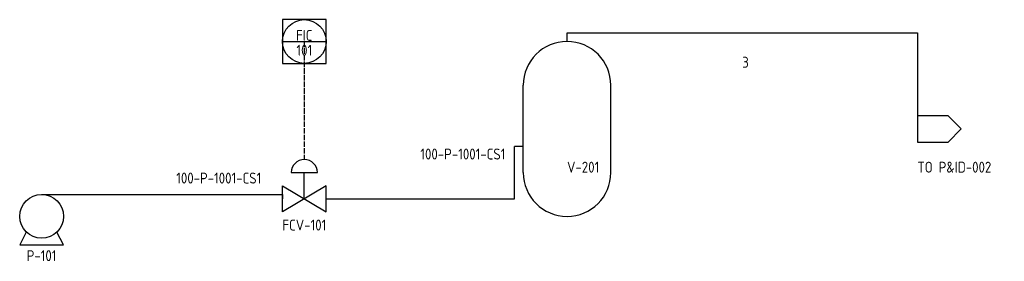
# Model space of a CAD drawing. Header units: millimetres. Extents: x 95 to 320, y 90 to 145.
import ezdxf
from ezdxf.enums import TextEntityAlignment as Align

# ---------------------------------------------------------------- set-up
doc = ezdxf.new("R2010")
doc.units = ezdxf.units.MM
doc.linetypes.add('DASHED', pattern=[1.524, 1.27, -0.254])
for name, color, linetype in [('PID_ELECTRIC', 7, 'Continuous'), ('PID_PROCESS_MAJOR', 7, 'Continuous'), ('PID_SYMBOL', 7, 'Continuous'), ('PID_TEXT', 7, 'Continuous')]:
    doc.layers.add(name, color=color, linetype=linetype)
doc.styles.get("Standard").update_dxf_attribs({"font": 'gbenor.shx', "bigfont": 'gbcbig.shx'})

# ---------------------------------------------------------------- blocks, each defined once
blk = doc.blocks.new('PID_CENTRIFUGAL_PUMP')
blk.add_line((0, 0.5), (0.65, 0.5))
blk.add_lwpolyline([(-0.35, -0.36), (-0.5, -0.65), (0.5, -0.65), (0.35, -0.36)])
blk.add_circle((0, 0), 0.5)
blk.add_attdef('TAG', text='', height=0.25).set_placement((0, -0.9), align=Align.MIDDLE_CENTER)
blk = doc.blocks.new('ACPID_f80ac91b13c3')
for p, q in [((0, 20), (0, 22)), ((-10, -10), (-10, 10)), ((10, -10), (10, 10)), ((-10, -4), (-12, -4))]:
    blk.add_line(p, q)
for centre, start, end in [((0, 10), 0, 180), ((0, -10), 180, 360)]:
    blk.add_arc(centre, 10, start, end)
blk.add_attdef('TAG', (0, -10), '', height=2.5)
blk = doc.blocks.new('PID_CONTROL_VALVE')
for p, q in [((-0.3, 0.6), (0.3, 0.6)), ((0, 0), (0, 0.6))]:
    blk.add_line(p, q)
blk.add_lwpolyline([(-0.5, 0.3), (0.5, -0.3), (0.5, 0.3), (-0.5, -0.3)], close=True)
blk.add_arc((0, 0.6), 0.3, 0, 180)
blk.add_attdef('TAG', text='', height=0.25).set_placement((0, -0.6), align=Align.MIDDLE_CENTER)
blk = doc.blocks.new('PID_INSTRUMENT_DCS')
blk.add_line((-0.5, 0), (0.5, 0))
blk.add_lwpolyline([(-0.5, -0.5), (0.5, -0.5), (0.5, 0.5), (-0.5, 0.5)], close=True)
blk.add_circle((0, 0), 0.5)
for tag, p in [('FUNC', (0, 0.14)), ('LOOP', (0, -0.2))]:
    blk.add_attdef(tag, text='', height=0.25).set_placement(p, align=Align.MIDDLE_CENTER)
blk = doc.blocks.new('ACPID_2445166e8dfa')
blk.add_lwpolyline([(0, -3), (7, -3), (10, 0), (7, 3), (0, 3)], close=True)
blk.add_attdef('TAG', (0, -10), '', height=2.5)

msp = doc.modelspace()

# ---------------------------------------------------------------- linework, layer by layer
at = {"layer": 'PID_ELECTRIC', "linetype": 'DASHED'}
msp.add_lwpolyline([(160, 140), (160, 113)], dxfattribs=at)
at = {"layer": 'PID_PROCESS_MAJOR', "linetype": 'CONTINUOUS'}
for points in [[(220, 142), (300, 142), (300, 120)], [(165, 104), (208, 104), (208, 116)], [(106.5, 105), (155, 105), (155, 104)]]:
    msp.add_lwpolyline(points, dxfattribs=at)

# ---------------------------------------------------------------- block references
at = {"layer": 'PID_SYMBOL', "xscale": 10, "yscale": 10, "zscale": 10}
for name, p, values in [('PID_INSTRUMENT_DCS', (160, 140), {'FUNC': 'FIC', 'LOOP': '101'}), ('PID_CONTROL_VALVE', (160, 104), {'TAG': 'FCV-101'}), ('PID_CENTRIFUGAL_PUMP', (100, 100), {'TAG': 'P-101'})]:
    msp.add_blockref(name, p, dxfattribs=at).add_auto_attribs(values)
at = {"layer": 'PID_SYMBOL'}
for name, p, values in [('ACPID_f80ac91b13c3', (220, 120), {'TAG': 'V-201'}), ('ACPID_2445166e8dfa', (300, 120), {'TAG': 'TO P&ID-002'})]:
    msp.add_blockref(name, p, dxfattribs=at).add_auto_attribs(values)

# ---------------------------------------------------------------- texts
at = {"layer": 'PID_TEXT'}
for s, p in [('3', (260, 134)), ('100-P-1001-CS1', (186.5, 113)), ('100-P-1001-CS1', (130.75, 107.5))]:
    msp.add_text(s, height=2.5, dxfattribs=at).set_placement(p)

doc.saveas('drawing.dxf')
